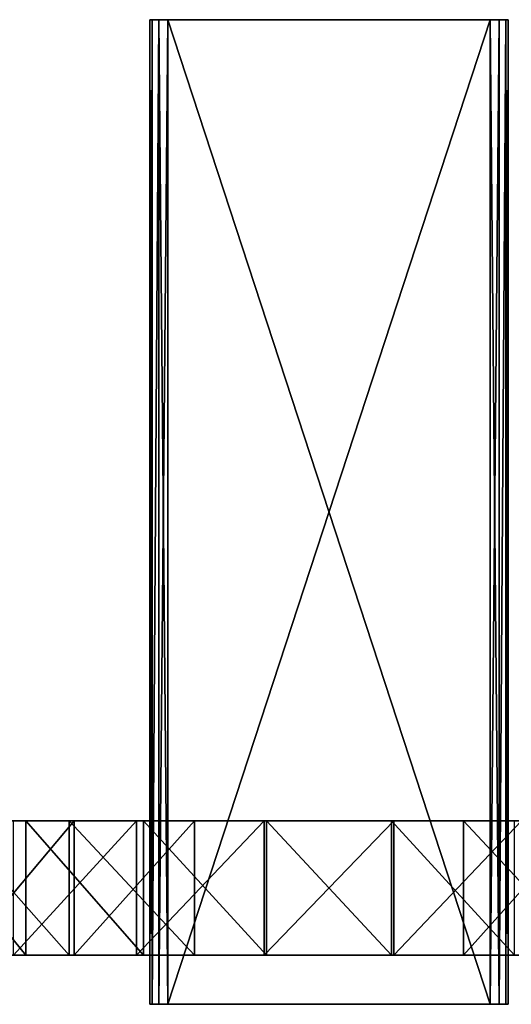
# Model space of a CAD drawing. Extents: x 0.1 to 18.1, y -11 to 0.
# Tile 2 of 3: x 5.6 to 11.1, y -11 to 0. Entities that reach past the tile are written whole.
import ezdxf

# ---------------------------------------------------------------- set-up
doc = ezdxf.new("R2010")
doc.units = 0
doc.header["$LTSCALE"] = 2.54
doc.layers.get('0').update_dxf_attribs({"color": 13, "linetype": 'CONTINUOUS'})

# ---------------------------------------------------------------- blocks, each defined once
blk = doc.blocks.new('CIRCOLO_LED_XS_STL')
at = {"color": 0}
for p, q in [((7.09, -11, 21.736), (7.09, 0, 21.736)), ((7.09, 0, 21.736), (7.09, 0, 17.136)), ((7.09, 0, 17.136), (7.09, -11, 17.136)), ((7.09, 0, 21.736), (7.09, 0, 17.136)), ((7.09, 0, 21.736), (7.117, 0, 21.836)), ((7.117, 0, 17.036), (7.09, 0, 17.136)), ((7.09, 0, 21.736), (7.117, 0, 21.836)), ((7.09, -11, 21.736), (7.09, 0, 21.736)), ((7.117, 0, 17.036), (7.09, 0, 17.136)), ((7.09, 0, 17.136), (7.09, -11, 17.136)), ((7.117, 0, 21.836), (7.19, 0, 21.909)), ((7.19, 0, 16.963), (7.117, 0, 17.036)), ((7.117, 0, 21.836), (7.19, 0, 21.909)), ((7.117, 0, 21.836), (7.117, -11, 21.836)), ((7.117, 0, 21.836), (7.117, -11, 21.836)), ((7.117, 0, 17.036), (7.117, -11, 17.036)), ((7.19, 0, 16.963), (7.117, 0, 17.036)), ((7.117, 0, 17.036), (7.117, -11, 17.036)), ((7.19, 0, 21.909), (7.29, 0, 21.936)), ((7.29, 0, 16.936), (7.19, 0, 16.963)), ((7.19, 0, 21.909), (7.29, 0, 21.936)), ((7.19, 0, 21.909), (7.19, -11, 21.909)), ((7.19, 0, 21.909), (7.19, -11, 21.909)), ((7.19, 0, 16.963), (7.19, -11, 16.963)), ((7.29, 0, 16.936), (7.19, 0, 16.963)), ((7.19, 0, 16.963), (7.19, -11, 16.963)), ((7.29, -11, 16.936), (7.29, 0, 16.936)), ((7.29, 0, 16.936), (10.89, 0, 16.936)), ((10.89, 0, 21.936), (7.29, 0, 21.936)), ((7.29, 0, 21.936), (7.29, -11, 21.936)), ((10.89, 0, 21.936), (7.29, 0, 21.936)), ((7.29, 0, 16.936), (10.89, 0, 16.936)), ((7.29, 0, 21.936), (7.29, -11, 21.936)), ((7.29, -11, 16.936), (7.29, 0, 16.936)), ((10.89, 0, 16.936), (10.89, -11, 16.936)), ((10.89, -11, 21.936), (10.89, 0, 21.936)), ((10.89, 0, 21.936), (10.99, 0, 21.909)), ((10.99, 0, 16.963), (10.89, 0, 16.936)), ((10.99, 0, 16.963), (10.89, 0, 16.936)), ((10.89, 0, 16.936), (10.89, -11, 16.936)), ((10.89, 0, 21.936), (10.99, 0, 21.909)), ((10.89, -11, 21.936), (10.89, 0, 21.936)), ((10.99, 0, 21.909), (11.063, 0, 21.836)), ((11.063, 0, 17.036), (10.99, 0, 16.963)), ((10.99, 0, 16.963), (10.99, -11, 16.963)), ((11.063, 0, 17.036), (10.99, 0, 16.963)), ((10.99, 0, 16.963), (10.99, -11, 16.963)), ((10.99, 0, 21.909), (11.063, 0, 21.836)), ((10.99, 0, 21.909), (10.99, -11, 21.909)), ((10.99, 0, 21.909), (10.99, -11, 21.909)), ((11.063, 0, 21.836), (11.09, 0, 21.736)), ((11.09, 0, 17.136), (11.063, 0, 17.036)), ((11.063, 0, 17.036), (11.063, -11, 17.036)), ((11.09, 0, 17.136), (11.063, 0, 17.036)), ((11.063, 0, 17.036), (11.063, -11, 17.036)), ((11.063, 0, 21.836), (11.09, 0, 21.736)), ((11.063, 0, 21.836), (11.063, -11, 21.836)), ((11.063, 0, 21.836), (11.063, -11, 21.836)), ((11.09, -11, 17.136), (11.09, 0, 17.136)), ((11.09, 0, 17.136), (11.09, 0, 21.736)), ((11.09, 0, 21.736), (11.09, -11, 21.736)), ((11.09, 0, 17.136), (11.09, 0, 21.736)), ((11.09, -11, 17.136), (11.09, 0, 17.136)), ((11.09, 0, 21.736), (11.09, -11, 21.736)), ((4.488, -8.95, 2.336), (5.706, -8.95, 1.66)), ((4.488, -8.95, 2.336), (5.706, -8.95, 1.66)), ((4.862, -8.95, 17.129), (6.189, -8.95, 17.703)), ((4.862, -8.95, 17.129), (6.189, -8.95, 17.703)), ((6.246, -8.95, 16.928), (4.984, -8.95, 16.339)), ((6.246, -8.95, 16.928), (4.984, -8.95, 16.339)), ((6.941, -8.95, 0.444), (5.569, -8.95, 0.901)), ((6.941, -8.95, 0.444), (5.569, -8.95, 0.901)), ((5.706, -8.95, 1.66), (7.02, -8.95, 1.197)), ((5.706, -8.95, 1.66), (7.02, -8.95, 1.197)), ((5.706, -8.95, 1.66), (5.706, -10.45, 1.66)), ((5.706, -8.95, 1.66), (5.706, -10.45, 1.66)), ((6.189, -8.95, 17.703), (7.59, -8.95, 18.058)), ((6.189, -8.95, 17.703), (7.59, -8.95, 18.058)), ((6.189, -8.95, 17.703), (6.189, -10.45, 17.703)), ((6.189, -8.95, 17.703), (6.189, -10.45, 17.703)), ((7.59, -8.95, 17.296), (6.246, -8.95, 16.928)), ((6.246, -8.95, 16.928), (6.246, -10.45, 16.928)), ((6.246, -8.95, 16.928), (6.246, -10.45, 16.928)), ((7.59, -8.95, 17.296), (6.246, -8.95, 16.928)), ((8.367, -8.95, 0.213), (6.941, -8.95, 0.444)), ((6.941, -8.95, 0.444), (6.941, -10.45, 0.444)), ((8.367, -8.95, 0.213), (6.941, -8.95, 0.444)), ((6.941, -8.95, 0.444), (6.941, -10.45, 0.444)), ((7.02, -8.95, 1.197), (8.393, -8.95, 0.963)), ((7.02, -8.95, 1.197), (8.393, -8.95, 0.963)), ((7.02, -8.95, 1.197), (7.02, -10.45, 1.197)), ((7.02, -8.95, 1.197), (7.02, -10.45, 1.197)), ((7.59, -8.95, 18.058), (7.59, -8.95, 17.296)), ((7.59, -10.45, 18.058), (7.59, -8.95, 18.058)), ((7.59, -8.95, 17.296), (7.59, -10.45, 17.296)), ((7.59, -8.95, 18.058), (7.59, -8.95, 17.296)), ((7.59, -10.45, 18.058), (7.59, -8.95, 18.058)), ((7.59, -8.95, 17.296), (7.59, -10.45, 17.296)), ((9.813, -8.95, 0.213), (8.367, -8.95, 0.213)), ((8.367, -8.95, 0.213), (8.367, -10.45, 0.213)), ((9.813, -8.95, 0.213), (8.367, -8.95, 0.213)), ((8.367, -8.95, 0.213), (8.367, -10.45, 0.213)), ((8.393, -8.95, 0.963), (9.787, -8.95, 0.963)), ((8.393, -8.95, 0.963), (9.787, -8.95, 0.963)), ((8.393, -8.95, 0.963), (8.393, -10.45, 0.963)), ((8.393, -8.95, 0.963), (8.393, -10.45, 0.963)), ((9.787, -8.95, 0.963), (11.16, -8.95, 1.197)), ((9.787, -8.95, 0.963), (11.16, -8.95, 1.197)), ((9.787, -8.95, 0.963), (9.787, -10.45, 0.963)), ((9.787, -8.95, 0.963), (9.787, -10.45, 0.963)), ((11.239, -8.95, 0.444), (9.813, -8.95, 0.213)), ((9.813, -8.95, 0.213), (9.813, -10.45, 0.213)), ((11.239, -8.95, 0.444), (9.813, -8.95, 0.213)), ((9.813, -8.95, 0.213), (9.813, -10.45, 0.213)), ((11.934, -8.95, 16.928), (10.59, -8.95, 17.296)), ((10.59, -8.95, 17.296), (10.59, -8.95, 18.058)), ((10.59, -8.95, 18.058), (11.991, -8.95, 17.703)), ((10.59, -8.95, 18.058), (11.991, -8.95, 17.703)), ((10.59, -8.95, 18.058), (10.59, -10.45, 18.058)), ((10.59, -10.45, 17.296), (10.59, -8.95, 17.296)), ((11.934, -8.95, 16.928), (10.59, -8.95, 17.296)), ((10.59, -8.95, 18.058), (10.59, -10.45, 18.058)), ((10.59, -8.95, 17.296), (10.59, -8.95, 18.058)), ((10.59, -10.45, 17.296), (10.59, -8.95, 17.296)), ((5.706, -10.45, 1.66), (4.488, -10.45, 2.336)), ((5.706, -10.45, 1.66), (4.488, -10.45, 2.336)), ((6.189, -10.45, 17.703), (4.862, -10.45, 17.129)), ((6.189, -10.45, 17.703), (4.862, -10.45, 17.129)), ((4.984, -10.45, 16.339), (6.246, -10.45, 16.928)), ((4.984, -10.45, 16.339), (6.246, -10.45, 16.928)), ((5.569, -10.45, 0.901), (6.941, -10.45, 0.444)), ((5.569, -10.45, 0.901), (6.941, -10.45, 0.444)), ((7.02, -10.45, 1.197), (5.706, -10.45, 1.66)), ((7.02, -10.45, 1.197), (5.706, -10.45, 1.66)), ((7.59, -10.45, 18.058), (6.189, -10.45, 17.703)), ((7.59, -10.45, 18.058), (6.189, -10.45, 17.703)), ((6.246, -10.45, 16.928), (7.59, -10.45, 17.296)), ((6.246, -10.45, 16.928), (7.59, -10.45, 17.296)), ((6.941, -10.45, 0.444), (8.367, -10.45, 0.213)), ((6.941, -10.45, 0.444), (8.367, -10.45, 0.213)), ((8.393, -10.45, 0.963), (7.02, -10.45, 1.197)), ((8.393, -10.45, 0.963), (7.02, -10.45, 1.197)), ((7.59, -10.45, 17.296), (7.59, -10.45, 18.058)), ((7.59, -10.45, 17.296), (7.59, -10.45, 18.058)), ((8.367, -10.45, 0.213), (9.813, -10.45, 0.213)), ((8.367, -10.45, 0.213), (9.813, -10.45, 0.213)), ((9.787, -10.45, 0.963), (8.393, -10.45, 0.963)), ((9.787, -10.45, 0.963), (8.393, -10.45, 0.963)), ((11.16, -10.45, 1.197), (9.787, -10.45, 0.963)), ((11.16, -10.45, 1.197), (9.787, -10.45, 0.963)), ((9.813, -10.45, 0.213), (11.239, -10.45, 0.444)), ((9.813, -10.45, 0.213), (11.239, -10.45, 0.444)), ((11.991, -10.45, 17.703), (10.59, -10.45, 18.058)), ((10.59, -10.45, 18.058), (10.59, -10.45, 17.296)), ((10.59, -10.45, 17.296), (11.934, -10.45, 16.928)), ((11.991, -10.45, 17.703), (10.59, -10.45, 18.058)), ((10.59, -10.45, 17.296), (11.934, -10.45, 16.928)), ((10.59, -10.45, 18.058), (10.59, -10.45, 17.296)), ((7.09, -11, 17.136), (7.09, -11, 21.736)), ((7.117, -11, 21.836), (7.09, -11, 21.736)), ((7.09, -11, 17.136), (7.09, -11, 21.736)), ((7.09, -11, 17.136), (7.117, -11, 17.036)), ((7.117, -11, 21.836), (7.09, -11, 21.736)), ((7.09, -11, 17.136), (7.117, -11, 17.036)), ((7.19, -11, 21.909), (7.117, -11, 21.836)), ((7.117, -11, 17.036), (7.19, -11, 16.963)), ((7.19, -11, 21.909), (7.117, -11, 21.836)), ((7.117, -11, 17.036), (7.19, -11, 16.963)), ((7.29, -11, 21.936), (7.19, -11, 21.909)), ((7.19, -11, 16.963), (7.29, -11, 16.936)), ((7.29, -11, 21.936), (7.19, -11, 21.909)), ((7.19, -11, 16.963), (7.29, -11, 16.936)), ((10.89, -11, 16.936), (7.29, -11, 16.936)), ((7.29, -11, 21.936), (10.89, -11, 21.936)), ((7.29, -11, 21.936), (10.89, -11, 21.936)), ((10.89, -11, 16.936), (7.29, -11, 16.936)), ((10.99, -11, 21.909), (10.89, -11, 21.936)), ((10.89, -11, 16.936), (10.99, -11, 16.963)), ((10.89, -11, 16.936), (10.99, -11, 16.963)), ((10.99, -11, 21.909), (10.89, -11, 21.936)), ((11.063, -11, 21.836), (10.99, -11, 21.909)), ((10.99, -11, 16.963), (11.063, -11, 17.036)), ((10.99, -11, 16.963), (11.063, -11, 17.036)), ((11.063, -11, 21.836), (10.99, -11, 21.909)), ((11.09, -11, 21.736), (11.063, -11, 21.836)), ((11.063, -11, 17.036), (11.09, -11, 17.136)), ((11.063, -11, 17.036), (11.09, -11, 17.136)), ((11.09, -11, 21.736), (11.063, -11, 21.836)), ((11.09, -11, 21.736), (11.09, -11, 17.136)), ((11.09, -11, 21.736), (11.09, -11, 17.136))]:
    blk.add_line(p, q, dxfattribs=at)
mesh = blk.add_polyface(dxfattribs=at)
corners = [(7.09, 0, 21.736), (7.09, -11, 17.136), (7.09, -11, 21.736), (7.09, 0, 17.136)]
mesh.append_faces([[corners[k] for k in face] for face in [(0, 1, 2), (1, 0, 3)]], dxfattribs={"vtx0": -1, "color": 0})
mesh = blk.add_polyface(dxfattribs=at)
corners = [(7.19, 0, 16.963), (10.89, 0, 16.936), (7.29, 0, 16.936), (10.99, 0, 16.963), (7.117, 0, 17.036), (11.063, 0, 17.036), (7.09, 0, 17.136), (11.09, 0, 17.136), (7.09, 0, 21.736), (11.09, 0, 21.736), (7.117, 0, 21.836), (11.063, 0, 21.836), (7.19, 0, 21.909), (10.99, 0, 21.909), (7.29, 0, 21.936), (10.89, 0, 21.936)]
mesh.append_faces([[corners[k] for k in face] for face in [(0, 1, 2), (13, 14, 15)]], dxfattribs={"vtx0": -1, "color": 0})
mesh.append_faces([[corners[k] for k in face] for face in [(1, 0, 3), (3, 4, 5), (5, 6, 7), (7, 8, 9), (9, 10, 11), (11, 12, 13)]], dxfattribs={"vtx0": -1, "vtx1": -1, "color": 0})
mesh.append_faces([[corners[k] for k in face] for face in [(3, 0, 4), (5, 4, 6), (7, 6, 8), (9, 8, 10), (11, 10, 12), (13, 12, 14)]], dxfattribs={"vtx0": -1, "vtx2": -1, "color": 0})
mesh = blk.add_polyface(dxfattribs=at)
corners = [(7.117, 0, 21.836), (7.09, -11, 21.736), (7.117, -11, 21.836), (7.09, 0, 21.736)]
mesh.append_faces([[corners[k] for k in face] for face in [(0, 1, 2), (1, 0, 3)]], dxfattribs={"vtx0": -1, "color": 0})
mesh = blk.add_polyface(dxfattribs=at)
corners = [(7.09, 0, 17.136), (7.117, -11, 17.036), (7.09, -11, 17.136), (7.117, 0, 17.036)]
mesh.append_faces([[corners[k] for k in face] for face in [(0, 1, 2), (1, 0, 3)]], dxfattribs={"vtx0": -1, "color": 0})
mesh = blk.add_polyface(dxfattribs=at)
corners = [(7.19, 0, 21.909), (7.117, -11, 21.836), (7.19, -11, 21.909), (7.117, 0, 21.836)]
mesh.append_faces([[corners[k] for k in face] for face in [(0, 1, 2), (1, 0, 3)]], dxfattribs={"vtx0": -1, "color": 0})
mesh = blk.add_polyface(dxfattribs=at)
corners = [(7.19, 0, 16.963), (7.117, -11, 17.036), (7.117, 0, 17.036), (7.19, -11, 16.963)]
mesh.append_faces([[corners[k] for k in face] for face in [(0, 1, 2), (1, 0, 3)]], dxfattribs={"vtx0": -1, "color": 0})
mesh = blk.add_polyface(dxfattribs=at)
corners = [(7.29, -11, 21.936), (7.19, 0, 21.909), (7.19, -11, 21.909), (7.29, 0, 21.936)]
mesh.append_faces([[corners[k] for k in face] for face in [(0, 1, 2), (1, 0, 3)]], dxfattribs={"vtx0": -1, "color": 0})
mesh = blk.add_polyface(dxfattribs=at)
corners = [(7.29, 0, 16.936), (7.19, -11, 16.963), (7.19, 0, 16.963), (7.29, -11, 16.936)]
mesh.append_faces([[corners[k] for k in face] for face in [(0, 1, 2), (1, 0, 3)]], dxfattribs={"vtx0": -1, "color": 0})
mesh = blk.add_polyface(dxfattribs=at)
corners = [(10.89, 0, 16.936), (7.29, -11, 16.936), (7.29, 0, 16.936), (10.89, -11, 16.936)]
mesh.append_faces([[corners[k] for k in face] for face in [(0, 1, 2), (1, 0, 3)]], dxfattribs={"vtx0": -1, "color": 0})
mesh = blk.add_polyface(dxfattribs=at)
corners = [(10.89, -11, 21.936), (7.29, 0, 21.936), (7.29, -11, 21.936), (10.89, 0, 21.936)]
mesh.append_faces([[corners[k] for k in face] for face in [(0, 1, 2), (1, 0, 3)]], dxfattribs={"vtx0": -1, "color": 0})
mesh = blk.add_polyface(dxfattribs=at)
corners = [(10.99, 0, 16.963), (10.89, -11, 16.936), (10.89, 0, 16.936), (10.99, -11, 16.963)]
mesh.append_faces([[corners[k] for k in face] for face in [(0, 1, 2), (1, 0, 3)]], dxfattribs={"vtx0": -1, "color": 0})
mesh = blk.add_polyface(dxfattribs=at)
corners = [(10.99, -11, 21.909), (10.89, 0, 21.936), (10.89, -11, 21.936), (10.99, 0, 21.909)]
mesh.append_faces([[corners[k] for k in face] for face in [(0, 1, 2), (1, 0, 3)]], dxfattribs={"vtx0": -1, "color": 0})
mesh = blk.add_polyface(dxfattribs=at)
corners = [(11.063, 0, 17.036), (10.99, -11, 16.963), (10.99, 0, 16.963), (11.063, -11, 17.036)]
mesh.append_faces([[corners[k] for k in face] for face in [(0, 1, 2), (1, 0, 3)]], dxfattribs={"vtx0": -1, "color": 0})
mesh = blk.add_polyface(dxfattribs=at)
corners = [(11.063, 0, 21.836), (10.99, -11, 21.909), (11.063, -11, 21.836), (10.99, 0, 21.909)]
mesh.append_faces([[corners[k] for k in face] for face in [(0, 1, 2), (1, 0, 3)]], dxfattribs={"vtx0": -1, "color": 0})
mesh = blk.add_polyface(dxfattribs=at)
corners = [(11.063, 0, 17.036), (11.09, -11, 17.136), (11.063, -11, 17.036), (11.09, 0, 17.136)]
mesh.append_faces([[corners[k] for k in face] for face in [(0, 1, 2), (1, 0, 3)]], dxfattribs={"vtx0": -1, "color": 0})
mesh = blk.add_polyface(dxfattribs=at)
corners = [(11.09, 0, 21.736), (11.063, -11, 21.836), (11.09, -11, 21.736), (11.063, 0, 21.836)]
mesh.append_faces([[corners[k] for k in face] for face in [(0, 1, 2), (1, 0, 3)]], dxfattribs={"vtx0": -1, "color": 0})
mesh = blk.add_polyface(dxfattribs=at)
corners = [(11.09, 0, 17.136), (11.09, -11, 21.736), (11.09, -11, 17.136), (11.09, 0, 21.736)]
mesh.append_faces([[corners[k] for k in face] for face in [(0, 1, 2), (1, 0, 3)]], dxfattribs={"vtx0": -1, "color": 0})
mesh = blk.add_polyface(dxfattribs=at)
corners = [(6.941, -8.95, 0.444), (9.813, -8.95, 0.213), (8.367, -8.95, 0.213), (11.239, -8.95, 0.444), (5.569, -8.95, 0.901), (12.611, -8.95, 0.901), (8.393, -8.95, 0.963), (4.289, -8.95, 1.571), (7.02, -8.95, 1.197), (5.706, -8.95, 1.66), (3.132, -8.95, 2.438), (4.488, -8.95, 2.336), (3.401, -8.95, 3.208), (2.129, -8.95, 3.478), (2.477, -8.95, 4.251), (1.306, -8.95, 4.666), (1.741, -8.95, 5.434), (0.683, -8.95, 5.971), (1.215, -8.95, 6.724), (0.277, -8.95, 7.358), (0.914, -8.95, 8.084), (0.099, -8.95, 8.792), (0.845, -8.95, 9.475), (0.152, -8.95, 10.236), (1.012, -8.95, 10.859), (0.436, -8.95, 11.653), (1.409, -8.95, 12.194), (0.942, -8.95, 13.007), (2.025, -8.95, 13.444), (1.66, -8.95, 14.262), (2.843, -8.95, 14.572), (2.568, -8.95, 15.386), (3.838, -8.95, 15.546), (3.645, -8.95, 16.35), (4.984, -8.95, 16.339), (6.246, -8.95, 16.928), (4.862, -8.95, 17.129), (7.59, -8.95, 17.296), (6.189, -8.95, 17.703), (7.59, -8.95, 18.058), (9.787, -8.95, 0.963), (13.891, -8.95, 1.571), (11.16, -8.95, 1.197), (12.474, -8.95, 1.66), (15.048, -8.95, 2.438), (13.692, -8.95, 2.336), (14.779, -8.95, 3.208), (16.051, -8.95, 3.478), (15.703, -8.95, 4.251), (16.874, -8.95, 4.666), (16.439, -8.95, 5.434), (17.497, -8.95, 5.971), (16.965, -8.95, 6.724), (17.903, -8.95, 7.358), (17.266, -8.95, 8.084), (18.081, -8.95, 8.792), (17.335, -8.95, 9.475), (18.028, -8.95, 10.236), (17.168, -8.95, 10.859), (17.744, -8.95, 11.653), (16.771, -8.95, 12.194), (17.238, -8.95, 13.007), (16.155, -8.95, 13.444), (16.52, -8.95, 14.262), (15.337, -8.95, 14.572), (15.612, -8.95, 15.386), (14.342, -8.95, 15.546), (14.535, -8.95, 16.35), (13.196, -8.95, 16.339), (11.934, -8.95, 16.928), (13.318, -8.95, 17.129), (10.59, -8.95, 17.296), (11.991, -8.95, 17.703), (10.59, -8.95, 18.058)]
mesh.append_faces([[corners[k] for k in face] for face in [(0, 1, 2), (37, 38, 39), (72, 71, 73)]], dxfattribs={"vtx0": -1, "color": 0})
mesh.append_faces([[corners[k] for k in face] for face in [(1, 0, 3), (3, 4, 5), (6, 7, 8), (8, 7, 9), (9, 10, 11), (11, 10, 12), (12, 13, 14), (14, 15, 16), (16, 17, 18), (18, 19, 20), (20, 21, 22), (22, 23, 24), (24, 25, 26), (26, 27, 28), (28, 29, 30), (30, 31, 32), (32, 33, 34), (34, 33, 35), (35, 36, 37), (5, 40, 41), (40, 5, 6), (41, 43, 44), (44, 46, 47), (47, 48, 49), (49, 50, 51), (51, 52, 53), (53, 54, 55), (55, 56, 57), (57, 58, 59), (59, 60, 61), (61, 62, 63), (63, 64, 65), (65, 66, 67), (67, 69, 70), (70, 71, 72)]], dxfattribs={"vtx0": -1, "vtx1": -1, "color": 0})
mesh.append_faces([[corners[k] for k in face] for face in [(5, 4, 6)]], dxfattribs={"vtx0": -1, "vtx1": -1, "vtx2": -1, "color": 0})
mesh.append_faces([[corners[k] for k in face] for face in [(3, 0, 4), (6, 4, 7), (9, 7, 10), (12, 10, 13), (14, 13, 15), (16, 15, 17), (18, 17, 19), (20, 19, 21), (22, 21, 23), (24, 23, 25), (26, 25, 27), (28, 27, 29), (30, 29, 31), (32, 31, 33), (35, 33, 36), (37, 36, 38), (41, 40, 42), (41, 42, 43), (44, 43, 45), (44, 45, 46), (47, 46, 48), (49, 48, 50), (51, 50, 52), (53, 52, 54), (55, 54, 56), (57, 56, 58), (59, 58, 60), (61, 60, 62), (63, 62, 64), (65, 64, 66), (67, 66, 68), (67, 68, 69), (70, 69, 71)]], dxfattribs={"vtx0": -1, "vtx2": -1, "color": 0})
at = {"color": 7}
mesh = blk.add_polyface(dxfattribs=at)
corners = [(5.706, -10.45, 1.66), (4.488, -8.95, 2.336), (4.488, -10.45, 2.336), (5.706, -8.95, 1.66)]
mesh.append_faces([[corners[k] for k in face] for face in [(0, 1, 2), (1, 0, 3)]], dxfattribs={"vtx0": -1, "color": 7})
at = {"color": 0}
mesh = blk.add_polyface(dxfattribs=at)
corners = [(6.189, -10.45, 17.703), (4.862, -8.95, 17.129), (4.862, -10.45, 17.129), (6.189, -8.95, 17.703)]
mesh.append_faces([[corners[k] for k in face] for face in [(0, 1, 2), (1, 0, 3)]], dxfattribs={"vtx0": -1, "color": 0})
at = {"color": 7}
mesh = blk.add_polyface(dxfattribs=at)
corners = [(6.246, -8.95, 16.928), (4.984, -10.45, 16.339), (4.984, -8.95, 16.339), (6.246, -10.45, 16.928)]
mesh.append_faces([[corners[k] for k in face] for face in [(0, 1, 2), (1, 0, 3)]], dxfattribs={"vtx0": -1, "color": 7})
at = {"color": 0}
mesh = blk.add_polyface(dxfattribs=at)
corners = [(6.941, -8.95, 0.444), (5.569, -10.45, 0.901), (5.569, -8.95, 0.901), (6.941, -10.45, 0.444)]
mesh.append_faces([[corners[k] for k in face] for face in [(0, 1, 2), (1, 0, 3)]], dxfattribs={"vtx0": -1, "color": 0})
at = {"color": 7}
mesh = blk.add_polyface(dxfattribs=at)
corners = [(7.02, -10.45, 1.197), (5.706, -8.95, 1.66), (5.706, -10.45, 1.66), (7.02, -8.95, 1.197)]
mesh.append_faces([[corners[k] for k in face] for face in [(0, 1, 2), (1, 0, 3)]], dxfattribs={"vtx0": -1, "color": 7})
at = {"color": 0}
mesh = blk.add_polyface(dxfattribs=at)
corners = [(7.59, -10.45, 18.058), (6.189, -8.95, 17.703), (6.189, -10.45, 17.703), (7.59, -8.95, 18.058)]
mesh.append_faces([[corners[k] for k in face] for face in [(0, 1, 2), (1, 0, 3)]], dxfattribs={"vtx0": -1, "color": 0})
at = {"color": 7}
mesh = blk.add_polyface(dxfattribs=at)
corners = [(7.59, -8.95, 17.296), (6.246, -10.45, 16.928), (6.246, -8.95, 16.928), (7.59, -10.45, 17.296)]
mesh.append_faces([[corners[k] for k in face] for face in [(0, 1, 2), (1, 0, 3)]], dxfattribs={"vtx0": -1, "color": 7})
at = {"color": 0}
mesh = blk.add_polyface(dxfattribs=at)
corners = [(8.367, -8.95, 0.213), (6.941, -10.45, 0.444), (6.941, -8.95, 0.444), (8.367, -10.45, 0.213)]
mesh.append_faces([[corners[k] for k in face] for face in [(0, 1, 2), (1, 0, 3)]], dxfattribs={"vtx0": -1, "color": 0})
at = {"color": 7}
mesh = blk.add_polyface(dxfattribs=at)
corners = [(8.393, -10.45, 0.963), (7.02, -8.95, 1.197), (7.02, -10.45, 1.197), (8.393, -8.95, 0.963)]
mesh.append_faces([[corners[k] for k in face] for face in [(0, 1, 2), (1, 0, 3)]], dxfattribs={"vtx0": -1, "color": 7})
at = {"color": 0}
mesh = blk.add_polyface(dxfattribs=at)
corners = [(7.59, -8.95, 17.296), (7.59, -10.45, 18.058), (7.59, -10.45, 17.296), (7.59, -8.95, 18.058)]
mesh.append_faces([[corners[k] for k in face] for face in [(0, 1, 2), (1, 0, 3)]], dxfattribs={"vtx0": -1, "color": 0})
mesh = blk.add_polyface(dxfattribs=at)
corners = [(9.813, -8.95, 0.213), (8.367, -10.45, 0.213), (8.367, -8.95, 0.213), (9.813, -10.45, 0.213)]
mesh.append_faces([[corners[k] for k in face] for face in [(0, 1, 2), (1, 0, 3)]], dxfattribs={"vtx0": -1, "color": 0})
at = {"color": 7}
mesh = blk.add_polyface(dxfattribs=at)
corners = [(9.787, -10.45, 0.963), (8.393, -8.95, 0.963), (8.393, -10.45, 0.963), (9.787, -8.95, 0.963)]
mesh.append_faces([[corners[k] for k in face] for face in [(0, 1, 2), (1, 0, 3)]], dxfattribs={"vtx0": -1, "color": 7})
mesh = blk.add_polyface(dxfattribs=at)
corners = [(11.16, -10.45, 1.197), (9.787, -8.95, 0.963), (9.787, -10.45, 0.963), (11.16, -8.95, 1.197)]
mesh.append_faces([[corners[k] for k in face] for face in [(0, 1, 2), (1, 0, 3)]], dxfattribs={"vtx0": -1, "color": 7})
at = {"color": 0}
mesh = blk.add_polyface(dxfattribs=at)
corners = [(11.239, -8.95, 0.444), (9.813, -10.45, 0.213), (9.813, -8.95, 0.213), (11.239, -10.45, 0.444)]
mesh.append_faces([[corners[k] for k in face] for face in [(0, 1, 2), (1, 0, 3)]], dxfattribs={"vtx0": -1, "color": 0})
mesh = blk.add_polyface(dxfattribs=at)
corners = [(11.991, -10.45, 17.703), (10.59, -8.95, 18.058), (10.59, -10.45, 18.058), (11.991, -8.95, 17.703)]
mesh.append_faces([[corners[k] for k in face] for face in [(0, 1, 2), (1, 0, 3)]], dxfattribs={"vtx0": -1, "color": 0})
at = {"color": 7}
mesh = blk.add_polyface(dxfattribs=at)
corners = [(11.934, -8.95, 16.928), (10.59, -10.45, 17.296), (10.59, -8.95, 17.296), (11.934, -10.45, 16.928)]
mesh.append_faces([[corners[k] for k in face] for face in [(0, 1, 2), (1, 0, 3)]], dxfattribs={"vtx0": -1, "color": 7})
at = {"color": 0}
mesh = blk.add_polyface(dxfattribs=at)
corners = [(10.59, -8.95, 18.058), (10.59, -10.45, 17.296), (10.59, -10.45, 18.058), (10.59, -8.95, 17.296)]
mesh.append_faces([[corners[k] for k in face] for face in [(0, 1, 2), (1, 0, 3)]], dxfattribs={"vtx0": -1, "color": 0})
mesh = blk.add_polyface(dxfattribs=at)
corners = [(11.239, -10.45, 0.444), (8.367, -10.45, 0.213), (9.813, -10.45, 0.213), (6.941, -10.45, 0.444), (12.611, -10.45, 0.901), (5.569, -10.45, 0.901), (9.787, -10.45, 0.963), (13.891, -10.45, 1.571), (11.16, -10.45, 1.197), (12.474, -10.45, 1.66), (15.048, -10.45, 2.438), (13.692, -10.45, 2.336), (14.779, -10.45, 3.208), (16.051, -10.45, 3.478), (15.703, -10.45, 4.251), (16.874, -10.45, 4.666), (16.439, -10.45, 5.434), (17.497, -10.45, 5.971), (16.965, -10.45, 6.724), (17.903, -10.45, 7.358), (17.266, -10.45, 8.084), (18.081, -10.45, 8.792), (17.335, -10.45, 9.475), (18.028, -10.45, 10.236), (17.168, -10.45, 10.859), (17.744, -10.45, 11.653), (16.771, -10.45, 12.194), (17.238, -10.45, 13.007), (16.155, -10.45, 13.444), (16.52, -10.45, 14.262), (15.337, -10.45, 14.572), (15.612, -10.45, 15.386), (14.342, -10.45, 15.546), (14.535, -10.45, 16.35), (13.196, -10.45, 16.339), (11.934, -10.45, 16.928), (13.318, -10.45, 17.129), (10.59, -10.45, 17.296), (11.991, -10.45, 17.703), (10.59, -10.45, 18.058), (8.393, -10.45, 0.963), (4.289, -10.45, 1.571), (7.02, -10.45, 1.197), (5.706, -10.45, 1.66), (3.132, -10.45, 2.438), (4.488, -10.45, 2.336), (3.401, -10.45, 3.208), (2.129, -10.45, 3.478), (2.477, -10.45, 4.251), (1.306, -10.45, 4.666), (1.741, -10.45, 5.434), (0.683, -10.45, 5.971), (1.215, -10.45, 6.724), (0.277, -10.45, 7.358), (0.914, -10.45, 8.084), (0.099, -10.45, 8.792), (0.845, -10.45, 9.475), (0.152, -10.45, 10.236), (1.012, -10.45, 10.859), (0.436, -10.45, 11.653), (1.409, -10.45, 12.194), (0.942, -10.45, 13.007), (2.025, -10.45, 13.444), (1.66, -10.45, 14.262), (2.843, -10.45, 14.572), (2.568, -10.45, 15.386), (3.838, -10.45, 15.546), (3.645, -10.45, 16.35), (4.984, -10.45, 16.339), (6.246, -10.45, 16.928), (4.862, -10.45, 17.129), (7.59, -10.45, 17.296), (6.189, -10.45, 17.703), (7.59, -10.45, 18.058)]
mesh.append_faces([[corners[k] for k in face] for face in [(0, 1, 2), (37, 38, 39), (72, 71, 73)]], dxfattribs={"vtx0": -1, "color": 0})
mesh.append_faces([[corners[k] for k in face] for face in [(1, 0, 3), (3, 4, 5), (6, 7, 8), (8, 7, 9), (9, 10, 11), (11, 10, 12), (12, 13, 14), (14, 15, 16), (16, 17, 18), (18, 19, 20), (20, 21, 22), (22, 23, 24), (24, 25, 26), (26, 27, 28), (28, 29, 30), (30, 31, 32), (32, 33, 34), (34, 33, 35), (35, 36, 37), (5, 40, 41), (40, 5, 6), (41, 43, 44), (44, 46, 47), (47, 48, 49), (49, 50, 51), (51, 52, 53), (53, 54, 55), (55, 56, 57), (57, 58, 59), (59, 60, 61), (61, 62, 63), (63, 64, 65), (65, 66, 67), (67, 69, 70), (70, 71, 72)]], dxfattribs={"vtx0": -1, "vtx1": -1, "color": 0})
mesh.append_faces([[corners[k] for k in face] for face in [(5, 4, 6)]], dxfattribs={"vtx0": -1, "vtx1": -1, "vtx2": -1, "color": 0})
mesh.append_faces([[corners[k] for k in face] for face in [(3, 0, 4), (6, 4, 7), (9, 7, 10), (12, 10, 13), (14, 13, 15), (16, 15, 17), (18, 17, 19), (20, 19, 21), (22, 21, 23), (24, 23, 25), (26, 25, 27), (28, 27, 29), (30, 29, 31), (32, 31, 33), (35, 33, 36), (37, 36, 38), (41, 40, 42), (41, 42, 43), (44, 43, 45), (44, 45, 46), (47, 46, 48), (49, 48, 50), (51, 50, 52), (53, 52, 54), (55, 54, 56), (57, 56, 58), (59, 58, 60), (61, 60, 62), (63, 62, 64), (65, 64, 66), (67, 66, 68), (67, 68, 69), (70, 69, 71)]], dxfattribs={"vtx0": -1, "vtx2": -1, "color": 0})
mesh = blk.add_polyface(dxfattribs=at)
corners = [(10.99, -11, 16.963), (7.29, -11, 16.936), (10.89, -11, 16.936), (7.19, -11, 16.963), (11.063, -11, 17.036), (7.117, -11, 17.036), (11.09, -11, 17.136), (7.09, -11, 17.136), (11.09, -11, 21.736), (7.09, -11, 21.736), (11.063, -11, 21.836), (7.117, -11, 21.836), (10.99, -11, 21.909), (7.19, -11, 21.909), (10.89, -11, 21.936), (7.29, -11, 21.936)]
mesh.append_faces([[corners[k] for k in face] for face in [(0, 1, 2), (13, 14, 15)]], dxfattribs={"vtx0": -1, "color": 0})
mesh.append_faces([[corners[k] for k in face] for face in [(1, 0, 3), (3, 4, 5), (5, 6, 7), (7, 8, 9), (9, 10, 11), (11, 12, 13)]], dxfattribs={"vtx0": -1, "vtx1": -1, "color": 0})
mesh.append_faces([[corners[k] for k in face] for face in [(3, 0, 4), (5, 4, 6), (7, 6, 8), (9, 8, 10), (11, 10, 12), (13, 12, 14)]], dxfattribs={"vtx0": -1, "vtx2": -1, "color": 0})

msp = doc.modelspace()

# ---------------------------------------------------------------- block references
at = {"color": 250}
msp.add_blockref('CIRCOLO_LED_XS_STL', (0, 0), dxfattribs=at)

doc.saveas('drawing.dxf')
